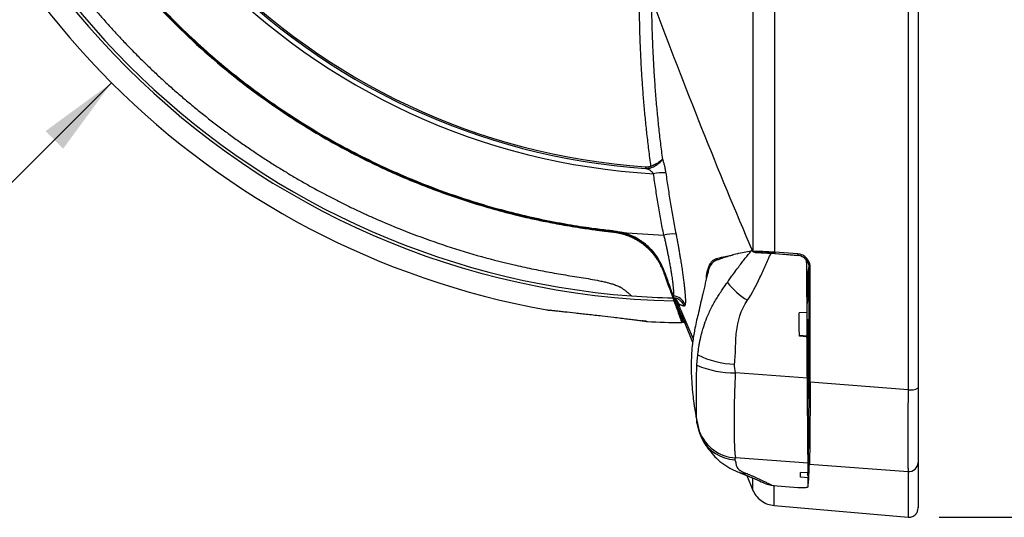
# Model space of a CAD drawing. Header units: millimetres. Extents: x 25 to 1092, y 25 to 838.
# Tile 12 of 50: x 473 to 634, y 204 to 286. Entities that reach past the tile are written whole.
import ezdxf

# ---------------------------------------------------------------- set-up
doc = ezdxf.new("R2010")
doc.units = ezdxf.units.MM
doc.header["$LTSCALE"] = 4
doc.layers.add('DIMENSIONS', color=140, linetype='Continuous', lineweight=25)
doc.styles.add('SLDTEXTSTYLE0', font='TXT', dxfattribs={"width": 0.7})
doc.dimstyles.new('SLDDIMSTYLE0', dxfattribs={"dimtxt": 8.632031, "dimasz": 13.208, "dimexe": 0, "dimexo": 0.0625, "dimgap": 2.158008, "dimtad": 0, "dimtih": 1, "dimtoh": 1, "dimrnd": 1e-09, "dimzin": 12, "dimdsep": 46, "dimtxsty": 'SLDTEXTSTYLE0', "dimsah": 1, "dimcen": 0.09, "dimadec": 0, "dimazin": 3, "dimtfac": 1, "dimtofl": 0, "dimtmove": 0, "dimatfit": 3, "dimfxl": 0, "dimfrac": 2, "dimtolj": 1, "dimtzin": 12, "dimarcsym": 0})
doc.dimstyles.new('SLDDIMSTYLE1', dxfattribs={"dimtxt": 8.632031, "dimasz": 13.208, "dimexe": 0, "dimexo": 0.0625, "dimgap": 2.158008, "dimtad": 0, "dimtih": 1, "dimtoh": 1, "dimrnd": 1e-09, "dimzin": 12, "dimdsep": 46, "dimtxsty": 'SLDTEXTSTYLE0', "dimsah": 1, "dimcen": 0, "dimadec": 0, "dimazin": 3, "dimtfac": 1, "dimtofl": 0, "dimtmove": 0, "dimatfit": 3, "dimfxl": 0, "dimfrac": 2, "dimtolj": 1, "dimtzin": 12, "dimarcsym": 0})

# ---------------------------------------------------------------- blocks, each defined once
blk = doc.blocks.new('_D_1')
at = {"layer": 'DIMENSIONS'}
for p, q in [((488.28, 275.3), (458.9, 245.92)), ((400.33, 247.14), (397.43, 247.14)), ((397.43, 247.14), (397.43, 233.42)), ((425.98, 247.14), (428.88, 247.14)), ((428.88, 247.14), (428.88, 233.42)), ((458.9, 245.92), (433.5, 245.92)), ((397.43, 233.42), (400.33, 233.42)), ((428.88, 233.42), (425.98, 233.42))]:
    blk.add_line(p, q, dxfattribs=at)
blk.add_solid([(488.28, 275.3), (477.5, 267.4), (480.38, 264.52)], dxfattribs=at)
at = {"layer": 'DIMENSIONS', "char_height": 8.467, "attachment_point": 1, "style": 'SLDTEXTSTYLE0'}
for s, insert in [('R133.8', (392.81, 259.99)), ('5.27', (400.33, 244.33))]:
    blk.add_mtext(s, dxfattribs=dict(at, insert=insert))
blk = doc.blocks.new('_D_3')
at = {"layer": 'DIMENSIONS'}
for p, q in [((623.58, 397.9), (671.83, 397.89)), ((659.13, 397.9), (659.13, 314.56)), ((646.3, 298.91), (643.4, 298.91)), ((643.4, 298.91), (643.4, 285.19)), ((671.95, 298.91), (674.85, 298.91)), ((674.85, 298.91), (674.85, 285.19)), ((643.4, 285.19), (646.3, 285.19)), ((674.85, 285.19), (671.95, 285.19)), ((659.12, 204.29), (659.13, 283.25)), ((623.45, 204.29), (671.82, 204.29))]:
    blk.add_line(p, q, dxfattribs=at)
for points in [[(659.13, 397.9), (657.1, 384.69), (661.16, 384.69)], [(659.12, 204.29), (661.15, 217.5), (657.09, 217.5)]]:
    blk.add_solid(points, dxfattribs=at)
at = {"layer": 'DIMENSIONS', "char_height": 8.467, "attachment_point": 1, "style": 'SLDTEXTSTYLE0'}
for s, insert in [('193.6', (642.71, 311.75)), ('7.62', (646.3, 296.1))]:
    blk.add_mtext(s, dxfattribs=dict(at, insert=insert))

msp = doc.modelspace()

# ---------------------------------------------------------------- linework, layer by layer
for p, q in [((575.507, 261.558), (575.489, 261.295)), ((569.023, 251.142), (568.924, 251.059)), ((574.511, 249.331), (574.504, 249.474)), ((575.422, 248.647), (575.422, 248.813)), ((587.324, 246.369), (587.379, 246.382)), ((595.991, 247.434), (600.353, 247.081)), ((600.357, 247.335), (596.634, 247.637)), ((596.634, 247.423), (600.357, 247.121)), ((600.353, 247.081), (600.357, 247.121)), ((602.083, 244.152), (602.18, 245.109)), ((601.925, 244.402), (601.774, 244.402)), ((601.925, 241.902), (601.925, 244.402)), ((602.103, 244.152), (601.925, 244.152)), ((601.925, 239.402), (601.925, 241.902)), ((580.062, 240.217), (580.314, 240.15)), ((601.925, 239.652), (602.103, 239.652)), ((581.184, 238.225), (583.275, 233.475)), ((601.818, 239.402), (601.925, 239.402)), ((601.832, 237.763), (600.586, 237.704)), ((581.914, 236.036), (583.19, 232.893)), ((601.865, 233.902), (600.619, 233.973)), ((601.866, 233.795), (600.621, 233.866)), ((601.866, 233.795), (601.865, 233.902)), ((601.889, 231.139), (601.89, 231.295)), ((601.925, 227.023), (590.163, 227.902)), ((618.374, 225.137), (602.38, 226.372)), ((583.855, 220.132), (584.267, 218.338)), ((583.911, 219.565), (583.919, 219.511)), ((584.269, 218.334), (584.684, 217.207)), ((602.265, 212.97), (618.374, 211.777)), ((592.03, 211.123), (592.959, 208.835)), ((602.054, 211.539), (600.807, 211.635)), ((602.06, 210.734), (600.813, 210.856)), ((601.943, 211.548), (601.944, 211.309)), ((601.956, 211.547), (601.944, 211.309)), ((602.057, 211.099), (602.06, 210.734)), ((595.335, 209.725), (596.316, 209.464)), ((596.316, 209.464), (600.383, 209.162)), ((596.526, 206.201), (618.374, 204.29))]:
    msp.add_line(p, q)
at = {"flags": 128}
for points in [[(577.339, 246.832), (577.272, 246.817), (577.154, 246.786)], [(577.22, 246.683), (577.302, 246.717), (577.366, 246.745)], [(584.265, 218.343), (584.203, 218.514), (583.924, 219.601)], [(584.681, 217.213), (584.34, 218.035), (584.197, 218.53)], [(590.951, 211.559), (590.892, 211.583), (590.71, 211.664)], [(592.13, 211.374), (591.495, 211.412), (590.951, 211.559)], [(595.423, 209.71), (595.951, 209.554), (596.526, 209.464)]]:
    msp.add_lwpolyline(points, dxfattribs=at)
for centre, radius, start, end in [((582.922, 369.943), 130.327, 181.22255, 268.77745), ((583.007, 370.029), 109.766, 182.01597, 266.75702), ((583.007, 370.029), 108.994, 182.65909, 266.04471), ((583.007, 370.029), 108.73, 182.65909, 266.04471), ((582.922, 369.943), 129.847, 184.2837, 265.7163), ((582.922, 369.943), 133.847, 190.13831, 259.86141), ((573.511, 260.615), 3.064, 15.55095, 20.20688), ((578.254, 252.439), 8.131, 86.13485, 100.31617), ((583.007, 370.029), 119.708, 264.51327, 267.82755), ((579.988, 244.447), 6.151, 85.46113, 104.29308), ((577.195, 246.698), 0.436, 303.59647, 321.9041), ((587.355, 246.618), 0.25, 187.52294, 262.83403), ((597.459, 247.53), 0.833, 172.6158, 187.38402), ((601.182, 247.228), 0.832, 172.61893, 187.3809), ((602.357, 245.496), 0.425, 245.36669, 276.88609), ((578.525, 242.002), 0.823, 20.46259, 48.70964), ((597.653, 249.311), 11.014, 217.03268, 240.03335), ((582.922, 369.943), 129.847, 265.7163, 268.69514), ((579.956, 238.327), 2.113, 19.1708, 88.4948), ((583.007, 370.029), 130.327, 268.77745, 268.88878), ((580.496, 239.499), 0.228, 39.36632, 94.01754), ((580.688, 239.044), 0.241, 22.69562, 91.43663), ((580.961, 238.13), 0.242, 22.97344, 91.09799), ((520.319, -179.802), 419.771, 82.41716, 82.52432), ((582.922, 369.943), 133.847, 266.94531, 269.36128), ((583.007, 370.029), 133.847, 269.36143, 269.43421), ((590.543, 243.786), 14.496, 243.3353, 267.97085), ((589.908, 243.123), 15.223, 246.66823, 270.95853), ((602.331, 226.705), 0.338, 238.09458, 278.48078), ((618.794, 227.522), 2.422, 260.00642, 299.99006), ((590.377, 220.015), 6.375, 191.75183, 208.50096), ((590.636, 220.815), 6.833, 201.20783, 266.42258), ((590.407, 220.111), 6.417, 206.844, 267.08415), ((602.285, 213.218), 0.249, 192.29173, 265.33662), ((618.515, 213.259), 1.489, 264.53283, 359.39175)]:
    msp.add_arc(centre, radius, start, end)
msp.add_ellipse((602.103, 241.902), major_axis=(0, 2.25), ratio=0.0087269, start_param=3.1415927, end_param=6.2831853)
msp.add_ellipse((602.004, 230.147), major_axis=(0, 6.5), ratio=0.0087269)
for points, knots in [([(618.374, 383.713), (618.374, 370.669), (618.374, 357.533), (618.374, 340.999), (618.374, 337.686), (618.374, 331.049), (618.374, 327.726), (618.374, 317.76), (618.374, 311.114), (618.374, 297.819), (618.374, 291.169), (618.374, 281.193), (618.374, 277.866), (618.374, 271.228), (618.374, 267.913), (618.374, 251.367), (618.374, 238.211), (618.374, 225.137)], [0, 0, 0, 0, 0.25, 0.25, 0.3125, 0.3125, 0.375, 0.375, 0.5, 0.5, 0.625, 0.625, 0.6875, 0.6875, 0.75, 0.75, 1, 1, 1, 1]), ([(620.004, 383.408), (620.004, 382.76), (620.004, 381.464), (620.004, 379.518), (620.004, 377.57), (620.004, 375.62), (620.004, 373.668), (620.004, 371.714), (620.004, 369.758), (620.004, 367.8), (620.004, 365.84), (620.004, 363.878), (620.004, 361.914), (620.004, 359.948), (620.004, 357.98), (620.004, 356.01), (620.004, 354.038), (620.004, 352.064), (620.004, 350.088), (620.004, 348.11), (620.004, 346.13), (620.004, 341.507), (620.004, 334.237), (620.004, 324.312), (620.004, 314.386), (620.004, 304.46), (620.004, 294.533), (620.004, 284.604), (620.004, 274.67), (620.004, 266.73), (620.004, 260.781), (620.004, 256.825), (620.004, 252.875), (620.004, 248.933), (620.004, 244.997), (620.004, 241.068), (620.004, 237.147), (620.004, 233.232), (620.004, 229.324), (620.004, 226.724), (620.004, 225.425)], [0, 0, 0, 0, 0.0124794, 0.024959, 0.0374391, 0.04992, 0.0624019, 0.0748853, 0.0873704, 0.0998576, 0.1123471, 0.1248392, 0.1373344, 0.1498328, 0.1623348, 0.1748407, 0.1873508, 0.1998655, 0.2123849, 0.2249095, 0.2374396, 0.2499754, 0.312626, 0.3751592, 0.4376139, 0.500029, 0.5624107, 0.6248542, 0.6873987, 0.7500832, 0.7751267, 0.800152, 0.8251617, 0.8501583, 0.8751442, 0.9001218, 0.9250938, 0.9500625, 0.9750304, 1, 1, 1, 1]), ([(461.52, 362.583), (461.578, 362.515), (461.695, 362.377), (461.867, 362.161), (462.038, 361.933), (462.207, 361.693), (462.374, 361.441), (462.538, 361.177), (462.697, 360.901), (462.852, 360.612), (463.136, 360.034), (463.512, 359.091), (463.744, 358.167), (463.845, 357.563), (463.884, 357.305), (463.924, 356.931), (463.978, 356.442), (464.048, 355.836), (464.136, 355.115), (464.243, 354.278), (464.372, 353.323), (464.597, 351.765), (464.938, 349.643), (465.423, 347.001), (465.969, 344.363), (466.672, 341.318), (467.57, 337.866), (468.711, 334.014), (469.991, 330.17), (471.184, 326.957), (472.518, 323.633), (474.322, 319.477), (477.392, 313.241), (482.115, 305.089), (488.994, 295.346), (498.05, 285.106), (508.351, 275.984), (518.321, 268.962), (526.809, 264.088), (533.485, 260.862), (538.606, 258.708), (542.799, 257.135), (546.744, 255.809), (550.699, 254.631), (553.935, 253.786), (556.632, 253.152), (558.986, 252.643), (561.929, 252.075), (564.492, 251.654), (566.421, 251.377), (567.472, 251.236), (568.375, 251.122), (569.131, 251.033), (569.74, 250.963), (570.203, 250.916), (570.519, 250.871), (571, 250.79), (571.664, 250.639), (572.519, 250.359), (573.232, 250.055), (573.825, 249.753), (574.317, 249.465), (574.768, 249.166), (575.183, 248.86), (575.437, 248.646), (575.561, 248.542)], [0, 0, 0, 0, 0.0015593, 0.003164, 0.0048144, 0.006511, 0.0082542, 0.0100444, 0.0118819, 0.0137669, 0.0156996, 0.0229803, 0.0311912, 0.0320224, 0.033516, 0.0356723, 0.0384941, 0.0419847, 0.0461476, 0.0509867, 0.0565068, 0.0627132, 0.0780667, 0.0934645, 0.1089036, 0.1243789, 0.1472066, 0.1702364, 0.1934578, 0.2168614, 0.2291661, 0.2550468, 0.2947673, 0.3486344, 0.416899, 0.4995514, 0.5831376, 0.6529324, 0.7089, 0.7512764, 0.7803702, 0.8044139, 0.8282704, 0.8519297, 0.8753801, 0.8857594, 0.8995864, 0.9167947, 0.9372997, 0.9442424, 0.9503174, 0.9555319, 0.9598926, 0.9634048, 0.9660731, 0.9679021, 0.9688928, 0.9744487, 0.9796014, 0.9843517, 0.9877839, 0.991063, 0.9941906, 0.9971688, 1, 1, 1, 1]), ([(453.438, 360.245), (453.439, 360.244), (453.44, 360.243), (453.448, 360.234), (453.46, 360.22), (453.478, 360.2), (453.502, 360.174), (453.549, 360.122), (453.637, 360.025), (453.793, 359.851), (453.987, 359.627), (454.219, 359.345), (454.477, 359.008), (454.688, 358.699), (454.827, 358.476), (454.899, 358.356), (454.967, 358.233), (455.055, 358.057), (455.161, 357.809), (455.313, 357.395), (455.491, 356.824), (455.671, 356.136), (455.836, 355.401), (456.033, 354.428), (456.26, 353.183), (456.46, 351.964), (456.617, 350.977), (456.738, 350.213), (456.936, 348.965), (457.29, 346.906), (457.808, 344.23), (458.643, 340.401), (459.821, 335.751), (461.528, 330.107), (463.539, 324.427), (465.296, 320.128), (466.607, 317.184), (467.35, 315.576), (468.124, 313.96), (468.93, 312.336), (469.769, 310.705), (470.641, 309.068), (471.547, 307.425), (472.488, 305.777), (473.464, 304.126), (474.476, 302.472), (475.524, 300.816), (476.608, 299.159), (477.73, 297.503), (478.889, 295.848), (480.086, 294.195), (481.321, 292.546), (482.595, 290.901), (483.908, 289.263), (485.26, 287.631), (486.651, 286.008), (488.082, 284.394), (489.553, 282.792), (491.061, 281.201), (492.094, 280.157), (492.612, 279.634)], [0, 0, 0, 0, 0.0025899, 0.005186, 0.0077898, 0.0104029, 0.0130267, 0.0156629, 0.0234573, 0.0311641, 0.0391137, 0.0467655, 0.0547935, 0.0623489, 0.0644458, 0.0662618, 0.0682796, 0.0701498, 0.073879, 0.0780164, 0.0854272, 0.0937464, 0.1010069, 0.1094689, 0.1252001, 0.140908, 0.1483055, 0.1566167, 0.1652012, 0.1880395, 0.2222817, 0.2508278, 0.3112076, 0.3729722, 0.4360909, 0.5005253, 0.5188491, 0.5373961, 0.556166, 0.5751585, 0.5943729, 0.6138087, 0.6334651, 0.6533413, 0.6734362, 0.6937487, 0.7142776, 0.7350214, 0.7559785, 0.7771474, 0.7985262, 0.8201128, 0.8419052, 0.863901, 0.8860979, 0.9084931, 0.9310839, 0.9538675, 0.9768406, 1, 1, 1, 1]), ([(463.955, 357.707), (463.996, 357.335), (464.078, 356.582), (464.217, 355.443), (464.367, 354.282), (464.532, 353.101), (464.712, 351.9), (464.906, 350.678), (465.117, 349.436), (465.344, 348.174), (465.589, 346.892), (465.853, 345.591), (466.135, 344.27), (466.437, 342.931), (466.76, 341.572), (467.104, 340.195), (467.601, 338.306), (468.531, 335.014), (470.325, 329.46), (473.502, 321.368), (477.83, 312.603), (482.944, 304.152), (488.201, 296.79), (494.012, 289.827), (500.232, 283.437), (507.095, 277.343), (514.966, 271.368), (524.497, 265.395), (533.314, 261.02), (540.622, 258.061), (545.707, 256.267), (550.657, 254.761), (554.712, 253.715), (557.854, 253.008), (560.079, 252.553), (562.158, 252.167), (564.087, 251.842), (565.698, 251.596), (567.021, 251.411), (568.084, 251.273), (569.084, 251.154), (570.021, 251.048), (570.889, 250.934), (571.676, 250.765), (572.378, 250.552), (572.999, 250.313), (573.542, 250.061), (574.013, 249.81), (574.416, 249.567), (574.756, 249.341), (575.036, 249.139), (575.262, 248.965), (575.436, 248.823), (575.56, 248.717), (575.627, 248.657), (575.653, 248.634)], [0, 0, 0, 0, 0.0066566, 0.0134459, 0.0203679, 0.0274226, 0.0346101, 0.0419305, 0.049384, 0.056971, 0.0646919, 0.0725471, 0.0805372, 0.0886629, 0.0969251, 0.1053245, 0.1138623, 0.1315932, 0.1660327, 0.2174107, 0.2857808, 0.3392609, 0.3925931, 0.4461826, 0.5000956, 0.5507231, 0.6089733, 0.6752867, 0.7501031, 0.7833169, 0.8151936, 0.8457758, 0.8751401, 0.8894981, 0.9029369, 0.9154478, 0.9270244, 0.9376624, 0.9443844, 0.9507248, 0.9566842, 0.9622705, 0.96747, 0.9722572, 0.9766478, 0.9806572, 0.9842928, 0.9875578, 0.9904526, 0.9929765, 0.9951287, 0.9969078, 0.9983132, 0.9993441, 1, 1, 1, 1]), ([(575.653, 248.634), (575.561, 248.71), (575.331, 248.898), (574.902, 249.22), (574.304, 249.617), (573.427, 250.104), (572.349, 250.553), (571.298, 250.838), (570.581, 250.964), (570.147, 251.016), (569.749, 251.057), (569.204, 251.12), (568.379, 251.217), (567.253, 251.36), (564.895, 251.686), (560.949, 252.332), (554.072, 253.771), (545.368, 256.231), (535.51, 259.979), (526.021, 264.581), (516.972, 269.997), (509.323, 275.546), (503.957, 280.083), (500.086, 283.656), (496.813, 286.904), (493.15, 290.876), (489.757, 294.908), (486.517, 299.121), (481.544, 306.192), (477.134, 313.817), (473.808, 320.931), (472.426, 324.161), (470.461, 329.048), (468.484, 334.877), (466.67, 341.663), (465.534, 346.809), (464.777, 351.135), (464.349, 354.178), (464.158, 355.703), (464.059, 356.575), (464.01, 357.011), (463.986, 357.23)], [0, 0, 0, 0, 0.0022592, 0.0056193, 0.0100752, 0.0156208, 0.0241029, 0.0312506, 0.0351604, 0.0371122, 0.0390642, 0.042293, 0.0468757, 0.053848, 0.0625048, 0.0892308, 0.1250128, 0.1875078, 0.2500021, 0.3124962, 0.374989, 0.4374839, 0.480455, 0.4999917, 0.5312467, 0.5625018, 0.5961275, 0.625009, 0.6570784, 0.7499689, 0.781224, 0.7968519, 0.8124793, 0.8749752, 0.9062312, 0.9374864, 0.9687419, 0.9843709, 0.9921853, 0.9960926, 1, 1, 1, 1]), ([(464.009, 358.141), (464.05, 357.759), (464.157, 356.765), (464.368, 355.016), (464.658, 352.905), (465.158, 349.692), (466.095, 344.662), (467.928, 337.109), (470.86, 328.078), (474.881, 318.605), (479.691, 309.514), (485.256, 300.877), (491.55, 292.761), (498.525, 285.197), (506.085, 278.27), (514.234, 272.004), (522.892, 266.479), (531.439, 262.01), (541.059, 257.881), (550.653, 254.727), (558.477, 252.933), (563.451, 252.038), (565.894, 251.662), (568.051, 251.378), (569.097, 251.256), (569.849, 251.17), (570.323, 251.107), (570.753, 251.039), (571.166, 250.962), (571.432, 250.9), (571.561, 250.87)], [0, 0, 0, 0, 0.0070182, 0.0182338, 0.0321335, 0.0458948, 0.0775466, 0.1254426, 0.1875835, 0.2505542, 0.3129317, 0.3750012, 0.4377635, 0.5000577, 0.5624794, 0.6245925, 0.6873543, 0.7496193, 0.8003116, 0.8782021, 0.9334689, 0.9466118, 0.9704022, 0.978536, 0.9862993, 0.9896317, 0.9923315, 0.9950217, 0.9975768, 1, 1, 1, 1]), ([(593.01, 328.15), (593.01, 314.747), (593.01, 301.319), (593.01, 274.416), (593.011, 261.036), (593.011, 247.731)], [0, 0, 0, 0, 0.5, 0.5, 1, 1, 1, 1]), ([(596.634, 247.637), (596.634, 260.894), (596.633, 274.223), (596.633, 301.025), (596.633, 314.406), (596.633, 327.76)], [0, 0, 0, 0, 0.5, 0.5, 1, 1, 1, 1]), ([(576.386, 261.673), (576.326, 262.116), (576.207, 262.997), (576.039, 264.316), (575.881, 265.625), (575.733, 266.924), (575.595, 268.213), (575.465, 269.492), (575.345, 270.762), (575.234, 272.021), (575.132, 273.271), (575.038, 274.51), (574.952, 275.739), (574.875, 276.958), (574.805, 278.167), (574.742, 279.366), (574.687, 280.555), (574.64, 281.733), (574.599, 282.901), (574.565, 284.059), (574.537, 285.206), (574.516, 286.343), (574.5, 287.47), (574.495, 288.217), (574.492, 288.589)], [0, 0, 0, 0, 0.0497416, 0.0990642, 0.1479695, 0.1964593, 0.2445355, 0.2921996, 0.3394534, 0.3862983, 0.4327361, 0.4787681, 0.5243959, 0.5696208, 0.6144443, 0.6588678, 0.7028924, 0.7465195, 0.7897503, 0.832586, 0.8750277, 0.9170766, 0.9587337, 1, 1, 1, 1]), ([(593.002, 247.739), (590.192, 254.326), (587.426, 261.013), (582.002, 274.594), (579.345, 281.484), (576.756, 288.492)], [0, 0, 0, 0, 0.5, 0.5, 1, 1, 1, 1]), ([(576.472, 287.399), (576.479, 286.925), (576.494, 285.98), (576.527, 284.564), (576.569, 283.155), (576.62, 281.753), (576.68, 280.356), (576.749, 278.966), (576.827, 277.583), (576.914, 276.206), (577.01, 274.836), (577.114, 273.472), (577.227, 272.116), (577.348, 270.766), (577.478, 269.422), (577.616, 268.086), (577.762, 266.757), (577.916, 265.435), (578.078, 264.12), (578.193, 263.246), (578.251, 262.81)], [0, 0, 0, 0, 0.0575488, 0.1148622, 0.1719405, 0.2287837, 0.2853919, 0.3417653, 0.397904, 0.4538081, 0.5094779, 0.5649136, 0.6201154, 0.6750835, 0.7298182, 0.7843197, 0.8385883, 0.8926244, 0.9464282, 1, 1, 1, 1]), ([(492.612, 279.634), (492.884, 279.363), (493.428, 278.822), (494.25, 278.023), (495.076, 277.233), (495.905, 276.454), (496.738, 275.686), (497.574, 274.929), (498.412, 274.182), (499.254, 273.446), (500.098, 272.721), (500.944, 272.006), (501.793, 271.302), (502.643, 270.609), (503.496, 269.926), (504.35, 269.253), (505.206, 268.591), (506.063, 267.94), (506.921, 267.299), (507.78, 266.668), (508.64, 266.048), (509.501, 265.438), (510.362, 264.838), (511.224, 264.248), (512.086, 263.669), (512.948, 263.099), (513.81, 262.54), (514.672, 261.99), (515.533, 261.45), (516.394, 260.92), (517.255, 260.4), (518.114, 259.889), (518.973, 259.388), (519.831, 258.896), (520.687, 258.414), (521.542, 257.941), (522.396, 257.477), (523.249, 257.023), (524.099, 256.577), (524.948, 256.141), (525.795, 255.713), (526.64, 255.295), (527.483, 254.885), (528.324, 254.483), (529.162, 254.091), (529.998, 253.706), (530.832, 253.33), (533.267, 252.253), (537.314, 250.595), (543.007, 248.575), (548.665, 246.86), (553.416, 245.655), (557.25, 244.821), (559.703, 244.348), (561.668, 244.005), (563.152, 243.764), (564.636, 243.532), (566.117, 243.289), (567.364, 243.063), (568.341, 242.866), (569.08, 242.701), (569.773, 242.521), (570.349, 242.343), (570.767, 242.19), (571.018, 242.085), (571.198, 241.996), (571.322, 241.928), (571.443, 241.855), (571.668, 241.716), (571.98, 241.503), (572.319, 241.245), (572.602, 241.012), (572.827, 240.816), (573.003, 240.659), (573.115, 240.557), (573.181, 240.498), (573.216, 240.466), (573.221, 240.462), (573.223, 240.46)], [0, 0, 0, 0, 0.012069, 0.0240881, 0.036057, 0.0479751, 0.0598421, 0.0716574, 0.0834207, 0.0951315, 0.1067895, 0.1183941, 0.1299452, 0.1414422, 0.1528848, 0.1642727, 0.1756056, 0.1868831, 0.1981049, 0.2092708, 0.2203803, 0.2314333, 0.2424295, 0.2533686, 0.2642505, 0.2750747, 0.2858412, 0.2965497, 0.3072, 0.3177919, 0.3283253, 0.3387999, 0.3492156, 0.3595723, 0.3698698, 0.3801079, 0.3902866, 0.4004057, 0.4104651, 0.4204647, 0.4304045, 0.4402843, 0.4501041, 0.4598638, 0.4695634, 0.4792027, 0.4887819, 0.4983007, 0.5628876, 0.6261624, 0.6880862, 0.7486278, 0.7801696, 0.8113911, 0.8271284, 0.8428727, 0.858609, 0.8743327, 0.8900641, 0.8985764, 0.9058796, 0.9142343, 0.9216894, 0.9258622, 0.9296291, 0.9315118, 0.9335404, 0.935367, 0.9374687, 0.94506, 0.9531334, 0.9607872, 0.9687441, 0.9765114, 0.9843719, 0.9896194, 0.9948248, 1, 1, 1, 1]), ([(578.251, 262.81), (578.161, 262.659), (577.936, 262.469), (577.445, 262.157), (577.262, 262.052), (576.848, 261.848), (576.625, 261.751), (576.386, 261.673)], [0, 0, 0, 0, 0.5, 0.5, 0.75, 0.75, 1, 1, 1, 1]), ([(576.463, 261.437), (576.696, 261.524), (576.913, 261.636), (577.312, 261.878), (577.488, 262.004), (577.957, 262.383), (578.171, 262.62), (578.251, 262.81)], [0, 0, 0, 0, 0.25, 0.25, 0.5, 0.5, 1, 1, 1, 1]), ([(578.251, 262.81), (578.267, 262.767), (578.3, 262.68), (578.348, 262.543), (578.395, 262.4), (578.44, 262.252), (578.484, 262.099), (578.527, 261.94), (578.579, 261.736), (578.637, 261.482), (578.699, 261.177), (578.756, 260.865), (578.787, 260.656), (578.802, 260.552)], [0, 0, 0, 0, 0.0724665, 0.1441542, 0.2153011, 0.2861498, 0.3569455, 0.4279332, 0.4993554, 0.6242116, 0.7488047, 0.8750155, 1, 1, 1, 1]), ([(576.798, 260.439), (576.78, 260.463), (576.744, 260.514), (576.681, 260.589), (576.61, 260.666), (576.512, 260.763), (576.372, 260.882), (576.196, 261.009), (576.035, 261.104), (575.912, 261.165), (575.788, 261.219), (575.646, 261.269), (575.538, 261.287), (575.489, 261.295)], [0, 0, 0, 0, 0.0505922, 0.1053635, 0.1644463, 0.2279445, 0.3423188, 0.4840931, 0.617544, 0.6917628, 0.7497148, 0.8881023, 1, 1, 1, 1]), ([(575.507, 261.558), (575.558, 261.556), (575.659, 261.551), (575.809, 261.555), (575.957, 261.569), (576.102, 261.594), (576.246, 261.627), (576.339, 261.658), (576.386, 261.673)], [0, 0, 0, 0, 0.17040382, 0.33834725, 0.50453908, 0.66971224, 0.83461481, 1, 1, 1, 1]), ([(578.802, 260.552), (578.862, 260.129), (578.983, 259.285), (579.174, 258.022), (579.372, 256.766), (579.578, 255.516), (579.791, 254.272), (580.011, 253.035), (580.238, 251.804), (580.396, 250.986), (580.475, 250.578)], [0, 0, 0, 0, 0.1265964, 0.2527359, 0.378419, 0.5036459, 0.628417, 0.7527328, 0.8765937, 1, 1, 1, 1]), ([(578.47, 250.407), (578.388, 250.831), (578.226, 251.675), (577.994, 252.941), (577.771, 254.202), (577.558, 255.459), (577.354, 256.71), (577.159, 257.957), (576.973, 259.199), (576.856, 260.027), (576.798, 260.439)], [0, 0, 0, 0, 0.1273015, 0.253937, 0.3799108, 0.5052273, 0.6298904, 0.7539042, 0.8772728, 1, 1, 1, 1]), ([(580.012, 240.439), (580.005, 240.462), (579.99, 240.508), (579.963, 240.59), (579.933, 240.68), (579.899, 240.781), (579.862, 240.891), (579.821, 241.011), (579.777, 241.141), (579.729, 241.281), (579.677, 241.431), (579.623, 241.59), (579.564, 241.76), (579.503, 241.939), (579.389, 242.27), (579.213, 242.783), (578.946, 243.547), (578.64, 244.364), (578.27, 245.247), (577.824, 246.145), (577.253, 247.063), (576.544, 247.938), (575.713, 248.741), (574.787, 249.456), (573.946, 249.962), (573.241, 250.306), (572.697, 250.529), (572.137, 250.72), (571.755, 250.819), (571.561, 250.87)], [0, 0, 0, 0, 0.0190399, 0.0380956, 0.0571719, 0.0762738, 0.0954065, 0.1145755, 0.1337863, 0.1530448, 0.1723571, 0.1917295, 0.2111686, 0.2306815, 0.2502753, 0.3139063, 0.3752839, 0.4415586, 0.4998778, 0.5626189, 0.6247333, 0.6868336, 0.7496746, 0.8122703, 0.8745224, 0.9059743, 0.9372519, 0.9681248, 1, 1, 1, 1]), ([(578.47, 250.407), (578.495, 250.298), (578.546, 250.08), (578.62, 249.755), (578.694, 249.431), (578.765, 249.108), (578.835, 248.787), (578.904, 248.468), (578.97, 248.15), (579.036, 247.835), (579.099, 247.522), (579.161, 247.211), (579.257, 246.724), (579.379, 246.076), (579.519, 245.294), (579.644, 244.559), (579.744, 243.93), (579.823, 243.395), (579.885, 242.944), (579.938, 242.526), (579.981, 242.141), (580.015, 241.793), (580.039, 241.479), (580.054, 241.2), (580.059, 240.956), (580.053, 240.748), (580.039, 240.572), (580.021, 240.483), (580.012, 240.439)], [0, 0, 0, 0, 0.02256903, 0.04512874, 0.06769019, 0.09026485, 0.11286461, 0.1355017, 0.15818876, 0.18093878, 0.2037651, 0.22668142, 0.24970174, 0.31279945, 0.37539762, 0.43747426, 0.49935482, 0.54574767, 0.59222905, 0.63850892, 0.68441043, 0.73000066, 0.77534008, 0.8204831, 0.86547863, 0.91037071, 0.95519911, 1, 1, 1, 1]), ([(580.475, 250.578), (580.498, 250.46), (580.544, 250.223), (580.611, 249.869), (580.677, 249.518), (580.741, 249.171), (580.804, 248.826), (580.865, 248.484), (580.925, 248.144), (580.983, 247.808), (581.04, 247.475), (581.096, 247.144), (581.15, 246.817), (581.238, 246.275), (581.355, 245.535), (581.491, 244.627), (581.612, 243.769), (581.718, 242.967), (581.809, 242.223), (581.884, 241.545), (581.941, 240.935), (581.982, 240.398), (582.004, 239.933), (582.007, 239.589), (581.997, 239.339), (581.981, 239.158), (581.962, 239.066), (581.953, 239.021)], [0, 0, 0, 0, 0.021092, 0.0420808, 0.0629813, 0.0838091, 0.1045796, 0.1253085, 0.1460116, 0.1667049, 0.1874044, 0.2081261, 0.228886, 0.2497002, 0.3122725, 0.3747615, 0.4370144, 0.4993453, 0.5618259, 0.6245972, 0.6868313, 0.7492144, 0.8118325, 0.8746984, 0.9163636, 0.9580929, 1, 1, 1, 1]), ([(575.561, 248.542), (575.628, 248.483), (575.762, 248.365), (575.954, 248.184), (576.138, 248.001), (576.315, 247.817), (576.484, 247.631), (576.645, 247.445), (576.799, 247.258), (577.096, 246.879), (577.496, 246.302), (577.937, 245.522), (578.29, 244.747), (578.559, 243.988), (578.818, 243.283), (579.13, 242.424), (579.394, 241.699), (579.604, 241.121), (579.735, 240.763), (579.837, 240.482), (579.903, 240.302), (579.941, 240.197), (579.961, 240.141), (579.964, 240.134), (579.965, 240.131)], [0, 0, 0, 0, 0.0166092, 0.0330121, 0.0492148, 0.065223, 0.0810429, 0.0966805, 0.112142, 0.1274338, 0.1893169, 0.2496678, 0.3109707, 0.3738612, 0.4371884, 0.4999451, 0.6250187, 0.6874473, 0.749926, 0.812647, 0.8753095, 0.9168085, 0.9583281, 1, 1, 1, 1]), ([(580.072, 240.219), (579.882, 240.748), (579.517, 241.761), (578.993, 243.219), (578.574, 244.331), (578.224, 245.168), (577.966, 245.706), (577.664, 246.253), (577.365, 246.725), (577.033, 247.184), (576.716, 247.577), (576.381, 247.952), (576.031, 248.308), (575.782, 248.531), (575.659, 248.641)], [0, 0, 0, 0, 0.1775951, 0.3407959, 0.4892619, 0.5518828, 0.62581, 0.6761653, 0.7465073, 0.7984741, 0.8498492, 0.9005855, 0.9506452, 1, 1, 1, 1]), ([(576.514, 247.682), (576.494, 247.685), (576.442, 247.693), (576.381, 247.702), (576.345, 247.708)], [0, 0, 0, 0, 0.40114212, 1, 1, 1, 1]), ([(588.86, 242.678), (588.925, 242.77), (589.06, 242.962), (589.27, 243.259), (589.497, 243.577), (589.876, 244.102), (590.283, 244.656), (590.8, 245.346), (591.262, 245.952), (591.784, 246.618), (592.27, 247.229), (592.59, 247.624), (592.746, 247.818)], [0, 0, 0, 0, 0.05114738, 0.1064962, 0.166097, 0.23000811, 0.40479306, 0.48461089, 0.63207698, 0.76043772, 0.88247864, 1, 1, 1, 1]), ([(593.013, 247.729), (593.038, 247.732), (593.088, 247.738), (593.174, 247.745), (593.266, 247.751), (593.364, 247.756), (593.467, 247.76), (593.656, 247.764), (593.956, 247.766), (594.408, 247.759), (594.909, 247.742), (595.394, 247.719), (595.838, 247.693), (596.231, 247.667), (596.499, 247.647), (596.634, 247.637)], [0, 0, 0, 0, 0.04431254, 0.08772245, 0.13014078, 0.17148499, 0.2116794, 0.25065557, 0.37751544, 0.50016811, 0.6254555, 0.74953633, 0.83225061, 0.91588152, 1, 1, 1, 1]), ([(593.013, 247.729), (593.056, 247.69), (593.114, 247.664), (593.244, 247.619), (593.318, 247.601), (593.556, 247.557), (593.739, 247.542), (593.938, 247.539)], [0, 0, 0, 0, 0.25, 0.25, 0.5, 0.5, 1, 1, 1, 1]), ([(585.428, 243.281), (585.439, 243.448), (585.493, 244.257), (585.817, 245.26), (586.363, 246.26), (586.859, 246.476), (587.107, 246.585)], [0, 0, 0, 0, 0.0799065, 0.3866072, 0.6923045, 1, 1, 1, 1]), ([(586.913, 246.22), (586.709, 246.097), (586.296, 245.846), (585.876, 245.117), (585.715, 244.405), (585.655, 244.137)], [0, 0, 0, 0, 0.3775001, 0.7654755, 1, 1, 1, 1]), ([(590.482, 247.367), (589.822, 247.184), (589.194, 246.997), (588.305, 246.71), (588.017, 246.613), (587.596, 246.466), (587.457, 246.417), (587.18, 246.319), (587.042, 246.27), (586.913, 246.22)], [0, 0, 0, 0, 0.5, 0.5, 0.75, 0.75, 0.875, 0.875, 1, 1, 1, 1]), ([(587.107, 246.585), (587.242, 246.617), (587.506, 246.679), (587.908, 246.77), (588.302, 246.857), (588.69, 246.94), (589.07, 247.019), (589.441, 247.094), (589.689, 247.142), (589.81, 247.166)], [0, 0, 0, 0, 0.1593355, 0.3131039, 0.4613477, 0.6041188, 0.7414722, 0.8734249, 1, 1, 1, 1]), ([(592.151, 239.77), (592.859, 240.82), (593.559, 242.159), (594.348, 243.812), (594.499, 244.139), (594.8, 244.795), (595.249, 245.781), (595.692, 246.773), (595.991, 247.434)], [0, 0, 0, 0, 0.5, 0.5, 0.625, 0.625, 0.75, 1, 1, 1, 1]), ([(593.938, 247.539), (594.105, 247.541), (594.293, 247.541), (594.699, 247.534), (594.916, 247.527), (595.378, 247.507), (595.622, 247.494), (596.119, 247.463), (596.373, 247.444), (596.634, 247.423)], [0, 0, 0, 0, 0.25, 0.25, 0.5, 0.5, 0.75, 0.75, 1, 1, 1, 1]), ([(593.938, 247.539), (594.234, 247.533), (594.553, 247.523), (595.072, 247.497), (595.252, 247.486), (595.617, 247.462), (595.802, 247.449), (595.991, 247.434)], [0, 0, 0, 0, 0.5, 0.5, 0.75, 0.75, 1, 1, 1, 1]), ([(601.682, 246.408), (601.598, 246.505), (601.506, 246.593), (601.306, 246.748), (601.197, 246.818), (600.969, 246.933), (600.852, 246.979), (600.607, 247.048), (600.48, 247.071), (600.353, 247.081)], [0, 0, 0, 0, 0.25, 0.25, 0.5, 0.5, 0.75, 0.75, 1, 1, 1, 1]), ([(602.408, 245.074), (602.408, 245.352), (602.359, 245.629), (602.21, 246.022), (602.15, 246.147), (602.006, 246.386), (601.921, 246.5), (601.734, 246.709), (601.632, 246.803), (601.409, 246.973), (601.288, 247.049), (600.912, 247.236), (600.64, 247.312), (600.357, 247.335)], [0, 0, 0, 0, 0.25, 0.25, 0.375, 0.375, 0.5, 0.5, 0.625, 0.625, 0.75, 0.75, 1, 1, 1, 1]), ([(600.357, 247.121), (600.608, 247.101), (600.851, 247.033), (601.185, 246.867), (601.292, 246.8), (601.49, 246.649), (601.581, 246.565), (601.747, 246.379), (601.822, 246.277), (601.95, 246.065), (602.004, 245.954), (602.136, 245.603), (602.18, 245.357), (602.18, 245.109)], [0, 0, 0, 0, 0.25, 0.25, 0.375, 0.375, 0.5, 0.5, 0.625, 0.625, 0.75, 0.75, 1, 1, 1, 1]), ([(577.9, 245.401), (577.928, 245.401), (578.02, 245.401), (578.087, 245.401), (578.103, 245.401), (578.11, 245.401)], [0, 0, 0, 0, 0.17967, 0.5918108, 1, 1, 1, 1]), ([(585.666, 244.305), (585.393, 243.134), (584.887, 240.964), (584.189, 237.933), (583.576, 235.385), (583.217, 233.284), (583.043, 231.643), (582.973, 230.36), (582.947, 229.104), (582.967, 227.686), (583.056, 226.042), (583.203, 224.43), (583.348, 223.233), (583.461, 222.41), (583.579, 221.604), (583.715, 220.804), (583.839, 220.229), (583.918, 219.824), (583.947, 219.678)], [0, 0, 0, 0, 0.15733565, 0.29160475, 0.40315403, 0.49313873, 0.56125986, 0.60722864, 0.64396945, 0.69418013, 0.75782678, 0.81847919, 0.86667322, 0.88650053, 0.90619685, 0.95302756, 0.98299918, 1, 1, 1, 1]), ([(584.037, 230.832), (584.05, 230.955), (584.074, 231.197), (584.118, 231.552), (584.165, 231.896), (584.216, 232.226), (584.27, 232.545), (584.326, 232.851), (584.384, 233.145), (584.444, 233.428), (584.505, 233.698), (584.568, 233.957), (584.751, 234.682), (585.089, 235.799), (585.59, 237.098), (586.062, 238.135), (586.487, 238.968), (586.936, 239.767), (587.404, 240.534), (587.885, 241.269), (588.372, 241.979), (588.699, 242.447), (588.86, 242.678)], [0, 0, 0, 0, 0.0276745, 0.0545114, 0.0805228, 0.1057184, 0.130106, 0.1536912, 0.176478, 0.1984689, 0.2196648, 0.2400651, 0.2596682, 0.3922367, 0.5110977, 0.5857927, 0.6590733, 0.7308269, 0.8009144, 0.869201, 0.9355898, 1, 1, 1, 1]), ([(579.678, 240.919), (579.682, 240.915), (579.754, 240.848), (579.861, 240.685), (579.935, 240.515), (579.972, 240.431)], [0, 0, 0, 0, 0.0280404, 0.5182334, 1, 1, 1, 1]), ([(579.965, 240.131), (579.965, 240.13), (579.966, 240.128), (579.971, 240.113), (579.98, 240.089), (579.993, 240.055), (580.008, 240.011), (580.028, 239.958), (580.051, 239.895), (580.077, 239.822), (580.107, 239.74), (580.13, 239.678), (580.141, 239.646)], [0, 0, 0, 0, 0.1003625, 0.2003147, 0.2999793, 0.3994802, 0.4989418, 0.5984886, 0.698245, 0.7983345, 0.8988793, 1, 1, 1, 1]), ([(580.672, 239.644), (580.556, 239.811), (580.425, 239.94), (580.247, 240.078), (580.192, 240.115), (580.103, 240.169), (580.07, 240.186), (580.059, 240.193)], [0, 0, 0, 0, 0.5, 0.5, 0.75, 0.75, 1, 1, 1, 1]), ([(580.077, 240.142), (580.076, 240.147), (580.07, 240.167), (580.063, 240.184), (580.059, 240.191), (580.059, 240.192), (580.059, 240.193)], [0, 0, 0, 0, 0.1398227, 0.4998087, 0.7834616, 1, 1, 1, 1]), ([(580.077, 240.142), (580.094, 240.13), (580.131, 240.104), (580.197, 240.051), (580.288, 239.967), (580.386, 239.86), (580.453, 239.765), (580.48, 239.727)], [0, 0, 0, 0, 0.1391185, 0.305564, 0.4993701, 0.7944887, 1, 1, 1, 1]), ([(580.227, 239.732), (580.215, 239.764), (580.192, 239.827), (580.162, 239.91), (580.135, 239.984), (580.112, 240.047), (580.092, 240.101), (580.082, 240.128), (580.077, 240.142)], [0, 0, 0, 0, 0.1687178, 0.33658042, 0.50361376, 0.66984391, 0.83529715, 1, 1, 1, 1]), ([(580.141, 239.646), (580.396, 238.945), (580.909, 237.538), (581.343, 236.344), (581.401, 236.186), (581.429, 236.107)], [0, 0, 0, 0, 0.3324282, 0.667195, 1, 1, 1, 1]), ([(580.227, 239.732), (580.482, 239.031), (580.994, 237.624), (581.429, 236.429), (581.486, 236.271), (581.515, 236.192)], [0, 0, 0, 0, 0.332332, 0.6669558, 1, 1, 1, 1]), ([(580.314, 240.15), (580.397, 240.131), (580.668, 240.07), (581.082, 239.809), (581.517, 239.378), (581.681, 238.997), (581.763, 238.805)], [0, 0, 0, 0, 0.1245259, 0.4026617, 0.6988125, 1, 1, 1, 1]), ([(580.682, 239.286), (580.671, 239.324), (580.648, 239.4), (580.602, 239.513), (580.548, 239.621), (580.502, 239.692), (580.48, 239.727)], [0, 0, 0, 0, 0.2698035, 0.5262169, 0.7695105, 1, 1, 1, 1]), ([(590.029, 229.3), (590.144, 230.384), (590.174, 231.139), (590.225, 232.83), (590.25, 233.702), (590.544, 236.368), (591.035, 238.112), (592.151, 239.77)], [0, 0, 0, 0, 0.25, 0.25, 0.5, 0.5, 1, 1, 1, 1]), ([(559.362, 238.187), (559.362, 238.187), (559.362, 238.187), (559.394, 238.183), (559.572, 238.166), (559.974, 238.125), (560.577, 238.064), (561.365, 237.983), (562.478, 237.867), (563.732, 237.734), (565.038, 237.592), (566.486, 237.431), (568.27, 237.227), (570.086, 237.011), (571.465, 236.842), (572.535, 236.709), (573.484, 236.589), (574.372, 236.474), (575.061, 236.384), (575.524, 236.323), (575.706, 236.298), (575.77, 236.29), (575.788, 236.287), (575.789, 236.287), (575.79, 236.287)], [0, 0, 0, 0, 0.0000374, 0.0265118, 0.0672222, 0.1087029, 0.1615541, 0.2081395, 0.256495, 0.3433774, 0.3884131, 0.4338593, 0.5345797, 0.6177366, 0.6712209, 0.7231785, 0.7726454, 0.8204013, 0.8813555, 0.9240022, 0.965752, 0.9787147, 0.991659, 1, 1, 1, 1]), ([(580.911, 239.138), (580.933, 239.056), (580.978, 238.892), (581.046, 238.66), (581.115, 238.436), (581.161, 238.295), (581.184, 238.225)], [0, 0, 0, 0, 0.25032183, 0.50040475, 0.75028529, 1, 1, 1, 1]), ([(581.763, 238.805), (581.726, 238.813), (581.647, 238.831), (581.526, 238.866), (581.397, 238.908), (581.259, 238.961), (581.151, 239.01), (581.056, 239.058), (580.982, 239.096), (580.933, 239.124), (580.911, 239.138)], [0, 0, 0, 0, 0.1022533, 0.2196153, 0.3521721, 0.5000198, 0.6796159, 0.7500045, 0.8837194, 1, 1, 1, 1]), ([(581.685, 236.192), (581.685, 236.191), (581.713, 236.108), (581.616, 236.402), (581.395, 237.065), (581.102, 237.938), (580.956, 238.372)], [0, 0, 0, 0, 0.0047947, 0.3393494, 0.6709887, 1, 1, 1, 1]), ([(581.184, 238.225), (581.332, 237.782), (581.626, 236.902), (581.846, 236.243), (581.942, 235.954), (581.915, 236.035), (581.914, 236.036)], [0, 0, 0, 0, 0.33397454, 0.6648824, 0.99545335, 1, 1, 1, 1]), ([(581.953, 239.021), (581.948, 239.001), (581.937, 238.962), (581.919, 238.915), (581.899, 238.875), (581.877, 238.844), (581.852, 238.821), (581.825, 238.807), (581.796, 238.801), (581.774, 238.804), (581.763, 238.805)], [0, 0, 0, 0, 0.1245238, 0.249021, 0.3735734, 0.4982626, 0.6231697, 0.7483752, 0.873959, 1, 1, 1, 1]), ([(601.89, 231.295), (601.891, 232.056), (601.892, 233.576), (601.899, 235.739), (601.909, 237.732), (601.918, 238.852), (601.922, 239.402)], [0, 0, 0, 0, 0.2521257, 0.5042383, 0.756359, 1, 1, 1, 1]), ([(600.621, 233.866), (600.615, 234.505), (600.603, 235.784), (600.592, 237.064), (600.586, 237.704)], [0, 0, 0, 0, 0.4999273, 1, 1, 1, 1]), ([(581.686, 236.189), (581.71, 236.187), (581.759, 236.182), (581.826, 236.148), (581.882, 236.098), (581.904, 236.054), (581.915, 236.033)], [0, 0, 0, 0, 0.2445264, 0.5, 0.7554736, 1, 1, 1, 1]), ([(601.925, 227.023), (601.92, 227.586), (601.911, 228.714), (601.896, 230.406), (601.881, 232.1), (601.871, 233.23), (601.866, 233.795)], [0, 0, 0, 0, 0.2498833, 0.4998413, 0.7498786, 1, 1, 1, 1]), ([(583.879, 229.144), (583.881, 229.189), (583.885, 229.283), (583.894, 229.428), (583.906, 229.581), (583.924, 229.775), (583.946, 229.994), (583.971, 230.221), (583.995, 230.431), (584.017, 230.629), (584.031, 230.767), (584.037, 230.832)], [0, 0, 0, 0, 0.0773004, 0.1619234, 0.254146, 0.347184, 0.5088257, 0.6499745, 0.7592173, 0.8866132, 1, 1, 1, 1]), ([(583.862, 220.076), (583.853, 220.262), (583.836, 220.654), (583.837, 221.565), (583.831, 222.731), (583.823, 224.13), (583.814, 225.699), (583.821, 227.383), (583.86, 228.559), (583.879, 229.144)], [0, 0, 0, 0, 0.1309624, 0.2750551, 0.4192509, 0.5637824, 0.7085627, 0.8547594, 1, 1, 1, 1]), ([(590.163, 227.902), (590.155, 227.77), (590.14, 227.492), (590.119, 227.055), (590.097, 226.575), (590.075, 226.053), (590.054, 225.5), (590.03, 224.791), (590.007, 223.975), (589.988, 223.093), (589.973, 222.15), (589.961, 221.037), (589.958, 219.924), (589.961, 218.941), (589.966, 217.804), (589.985, 216.555), (590.021, 215.624), (590.056, 215.112), (590.077, 214.852), (590.103, 214.607), (590.133, 214.38), (590.168, 214.171), (590.196, 214.054), (590.21, 213.995)], [0, 0, 0, 0, 0.0198471, 0.0419755, 0.066391, 0.0931096, 0.1221598, 0.1521399, 0.2042428, 0.2522823, 0.296235, 0.3624533, 0.4460974, 0.501569, 0.5565951, 0.6850451, 0.7967951, 0.8277061, 0.8597295, 0.8929094, 0.9273011, 0.9629715, 1, 1, 1, 1]), ([(602.042, 213.149), (602.041, 213.338), (602.039, 213.586), (602.034, 214.195), (602.031, 214.555), (602.026, 215.18), (602.024, 215.402), (602.02, 215.877), (602.018, 216.127), (602.012, 216.91), (602.007, 217.477), (601.999, 218.393), (601.997, 218.709), (601.991, 219.364), (601.988, 219.705), (601.979, 220.748), (601.973, 221.471), (601.96, 222.972), (601.954, 223.75), (601.94, 225.361), (601.932, 226.186), (601.925, 227.023)], [0, 0, 0, 0, 0.125, 0.125, 0.25, 0.25, 0.3125, 0.3125, 0.375, 0.375, 0.5, 0.5, 0.5625, 0.5625, 0.625, 0.625, 0.75, 0.75, 0.875, 0.875, 1, 1, 1, 1]), ([(602.152, 226.419), (602.149, 224.821), (602.145, 223.306), (602.137, 221.515), (602.135, 221.161), (602.131, 220.471), (602.129, 220.136), (602.123, 219.159), (602.119, 218.544), (602.109, 217.391), (602.103, 216.848), (602.092, 215.864), (602.086, 215.424), (602.074, 214.642), (602.068, 214.299), (602.055, 213.72), (602.048, 213.487), (602.041, 213.311)], [0, 0, 0, 0, 0.25, 0.25, 0.3125, 0.3125, 0.375, 0.375, 0.5, 0.5, 0.625, 0.625, 0.75, 0.75, 0.875, 0.875, 1, 1, 1, 1]), ([(602.38, 226.372), (602.38, 226.231), (602.379, 225.95), (602.378, 225.533), (602.377, 225.119), (602.375, 224.71), (602.374, 224.307), (602.373, 223.909), (602.371, 223.516), (602.369, 223.13), (602.368, 222.751), (602.366, 222.378), (602.365, 222.012), (602.36, 221.026), (602.35, 219.489), (602.336, 217.585), (602.32, 215.941), (602.307, 214.92), (602.297, 214.33), (602.292, 214.039), (602.287, 213.771), (602.282, 213.528), (602.276, 213.311), (602.271, 213.121), (602.267, 213.021), (602.265, 212.97)], [0, 0, 0, 0, 0.0213903, 0.0427047, 0.0639332, 0.085066, 0.1060937, 0.1270066, 0.1477957, 0.1684517, 0.1889659, 0.2093298, 0.229535, 0.2495734, 0.3747754, 0.4990948, 0.6229265, 0.7487464, 0.7830021, 0.8178835, 0.8533456, 0.8893404, 0.925817, 0.962722, 1, 1, 1, 1]), ([(620.004, 225.425), (620.004, 225.3), (620.004, 225.051), (620.004, 224.68), (620.004, 224.312), (620.004, 223.947), (620.004, 223.585), (620.004, 223.227), (620.004, 222.871), (620.004, 222.519), (620.004, 222.17), (620.004, 221.824), (620.004, 221.481), (620.004, 220.916), (620.004, 220.145), (620.004, 219.201), (620.004, 218.31), (620.004, 217.194), (620.004, 216.196), (620.004, 215.335), (620.004, 214.762), (620.004, 214.261), (620.004, 213.884), (620.004, 213.606), (620.004, 213.401), (620.004, 213.296), (620.004, 213.243)], [0, 0, 0, 0, 0.020915, 0.041767, 0.0625683, 0.0833315, 0.1040692, 0.1247941, 0.1455188, 0.1662561, 0.1870186, 0.2078189, 0.2286696, 0.2495831, 0.3121704, 0.3748943, 0.4370211, 0.4992918, 0.6245919, 0.6867405, 0.7490482, 0.8115682, 0.874253, 0.9161431, 0.9580244, 1, 1, 1, 1]), ([(618.374, 225.137), (618.365, 223.485), (618.358, 221.92), (618.353, 220.072), (618.352, 219.707), (618.35, 218.998), (618.349, 218.654), (618.348, 217.651), (618.347, 217.021), (618.347, 216.136), (618.347, 215.852), (618.348, 215.302), (618.348, 215.039), (618.35, 214.293), (618.352, 213.849), (618.355, 213.262), (618.356, 213.08), (618.359, 212.741), (618.36, 212.585), (618.365, 212.161), (618.369, 211.939), (618.374, 211.777)], [0, 0, 0, 0, 0.25, 0.25, 0.3125, 0.3125, 0.375, 0.375, 0.5, 0.5, 0.5625, 0.5625, 0.625, 0.625, 0.75, 0.75, 0.8125, 0.8125, 0.875, 0.875, 1, 1, 1, 1]), ([(583.924, 219.601), (583.898, 219.697), (583.87, 219.801), (583.862, 220.053), (583.862, 220.076)], [0, 0, 0, 0, 0.9092029, 1, 1, 1, 1]), ([(583.919, 219.511), (583.921, 219.505), (583.925, 219.491), (583.934, 219.458), (583.946, 219.417), (583.964, 219.354), (583.986, 219.277), (584.011, 219.196), (584.035, 219.127), (584.057, 219.071), (584.071, 219.048), (584.077, 219.038)], [0, 0, 0, 0, 0.0773004, 0.1619234, 0.254146, 0.347184, 0.5088257, 0.6499745, 0.7592173, 0.8866132, 1, 1, 1, 1]), ([(584.684, 217.207), (584.849, 216.896), (585.173, 216.285), (585.939, 215.189), (586.82, 214.151), (587.923, 213.166), (589.273, 212.262), (590.382, 211.798), (590.953, 211.559)], [0, 0, 0, 0, 0.1529614, 0.3014938, 0.4626054, 0.6342184, 0.8115737, 1, 1, 1, 1]), ([(584.773, 216.977), (584.94, 216.672), (585.148, 216.295), (585.472, 215.881), (585.535, 215.802)], [0, 0, 0, 0, 0.807685, 1, 1, 1, 1]), ([(590.08, 213.702), (590.098, 213.665), (590.132, 213.591), (590.173, 213.483), (590.208, 213.371), (590.236, 213.246), (590.258, 213.098), (590.276, 212.959), (590.299, 212.819), (590.332, 212.691), (590.406, 212.499), (590.564, 212.263), (590.831, 212.028), (591.099, 211.853), (591.314, 211.731), (591.558, 211.61), (591.827, 211.491), (592.029, 211.413), (592.13, 211.374)], [0, 0, 0, 0, 0.0460387, 0.0907172, 0.1340472, 0.1866145, 0.2499443, 0.3233655, 0.3683983, 0.4326747, 0.4901279, 0.6186944, 0.7387479, 0.7916429, 0.8440546, 0.8961426, 0.9480696, 1, 1, 1, 1]), ([(602.054, 211.539), (602.053, 211.668), (602.051, 211.927), (602.048, 212.326), (602.045, 212.732), (602.043, 213.01), (602.042, 213.149)], [0, 0, 0, 0, 0.2501318, 0.500172, 0.7501262, 1, 1, 1, 1]), ([(620.004, 213.243), (620.004, 212.206), (620.004, 210.132), (620.004, 207.946), (620.004, 206.491), (620.004, 205.794), (620.004, 205.857), (620.004, 205.878)], [0, 0, 0, 0, 0.22375659, 0.44782492, 0.67229256, 0.8961749, 1, 1, 1, 1]), ([(590.952, 211.559), (591.493, 211.345), (592.599, 210.906), (593.991, 210.28), (594.919, 209.882), (595.329, 209.706)], [0, 0, 0, 0, 0.3475755, 0.7117853, 1, 1, 1, 1]), ([(592.13, 211.374), (592.197, 211.348), (592.334, 211.296), (592.537, 211.215), (592.746, 211.13), (592.959, 211.041), (593.177, 210.947), (593.399, 210.848), (593.626, 210.746), (593.858, 210.639), (594.095, 210.529), (594.399, 210.385), (594.807, 210.188), (595.341, 209.928), (595.857, 209.68), (596.192, 209.523), (596.316, 209.464)], [0, 0, 0, 0, 0.0386327, 0.0795463, 0.1227583, 0.1682836, 0.2161354, 0.2663247, 0.3188617, 0.373755, 0.4310126, 0.4906414, 0.5987719, 0.741134, 0.9042032, 1, 1, 1, 1]), ([(592.959, 210.734), (592.959, 210.578), (592.959, 209.803), (592.959, 209.078), (592.959, 208.916), (592.959, 208.836)], [0, 0, 0, 0, 0.1121533, 0.5558797, 1, 1, 1, 1]), ([(600.813, 210.856), (600.812, 210.984), (600.81, 211.239), (600.808, 211.503), (600.807, 211.635)], [0, 0, 0, 0, 0.5000708, 1, 1, 1, 1]), ([(601.944, 211.309), (601.944, 211.272), (601.952, 211.231), (601.991, 211.156), (602.022, 211.122), (602.057, 211.099)], [0, 0, 0, 0, 0.5, 0.5, 1, 1, 1, 1]), ([(602.07, 209.341), (602.069, 209.453), (602.068, 209.675), (602.065, 210.019), (602.063, 210.371), (602.061, 210.613), (602.06, 210.734)], [0, 0, 0, 0, 0.25007877, 0.50010138, 0.7500733, 1, 1, 1, 1]), ([(618.374, 211.777), (618.374, 210.735), (618.374, 208.652), (618.374, 206.46), (618.374, 205.001), (618.374, 204.3), (618.374, 204.364), (618.374, 204.384)], [0, 0, 0, 0, 0.22408372, 0.44798097, 0.67209921, 0.89614398, 1, 1, 1, 1]), ([(596.526, 206.201), (596.526, 206.274), (596.526, 206.421), (596.526, 207.513), (596.526, 208.814), (596.526, 209.464)], [0, 0, 0, 0, 0.3334387, 0.6665802, 1, 1, 1, 1]), ([(600.383, 209.162), (600.499, 209.154), (600.612, 209.147), (600.833, 209.139), (600.942, 209.136), (601.149, 209.136), (601.246, 209.138), (601.429, 209.146), (601.515, 209.152), (601.669, 209.169), (601.737, 209.179), (601.857, 209.203), (601.907, 209.217), (602.028, 209.263), (602.07, 209.3), (602.07, 209.341)], [0, 0, 0, 0, 0.125, 0.125, 0.25, 0.25, 0.375, 0.375, 0.5, 0.5, 0.625, 0.625, 0.75, 0.75, 1, 1, 1, 1]), ([(592.959, 208.836), (593.13, 208.493), (593.479, 207.795), (594.342, 206.977), (595.379, 206.392), (596.149, 206.264), (596.526, 206.201)], [0, 0, 0, 0, 0.2452325, 0.5, 0.7547675, 1, 1, 1, 1]), ([(618.374, 204.29), (618.573, 204.294), (618.881, 204.302), (619.261, 204.476), (619.526, 204.669), (619.741, 204.916), (619.948, 205.28), (619.982, 205.586), (620.004, 205.784)], [0, 0, 0, 0, 0.2382134, 0.36756, 0.5, 0.63244, 0.7617866, 1, 1, 1, 1])]:
    msp.add_open_spline(points, degree=3, knots=knots)
for points in [[(575.489, 261.295), (575.818, 261.273), (576.151, 261.321), (576.463, 261.437)], [(590.482, 247.367), (591.204, 247.529), (591.96, 247.678), (592.746, 247.818)], [(593.002, 247.739), (592.916, 247.813), (592.831, 247.833), (592.746, 247.818)], [(593.011, 247.731), (593.008, 247.734), (593.005, 247.736), (593.002, 247.739)], [(593.013, 247.729), (593.012, 247.73), (593.011, 247.731), (593.011, 247.731)], [(601.682, 246.408), (601.734, 246.235), (601.76, 246.059), (601.762, 245.879)], [(601.762, 245.879), (601.785, 243.17), (601.809, 240.465), (601.832, 237.763)], [(602.18, 245.109), (602.172, 238.854), (602.163, 232.624), (602.152, 226.419)], [(602.38, 226.372), (602.391, 232.58), (602.4, 238.815), (602.408, 245.074)], [(580.073, 240.215), (580.08, 240.215), (580.06, 240.29), (580.012, 240.439)], [(580.911, 239.138), (580.864, 239.302), (580.792, 239.471), (580.672, 239.644)], [(580.956, 238.372), (580.864, 238.651), (580.772, 238.955), (580.682, 239.286)], [(590.163, 227.902), (590.187, 228.367), (589.984, 228.874), (590.029, 229.3)], [(590.08, 213.702), (590.034, 213.798), (590.236, 213.891), (590.21, 213.995)], [(602.042, 213.149), (598.098, 213.43), (594.154, 213.712), (590.21, 213.995)], [(602.102, 209.822), (602.156, 210.723), (602.211, 211.772), (602.265, 212.97)]]:
    msp.add_open_spline(points, degree=3)

# ---------------------------------------------------------------- dimensions: what is measured, and where the dimension line sits
at = {"layer": 'DIMENSIONS'}
dim = msp.add_linear_dim(base=(659.122, 204.288), p1=(618.504, 397.897), p2=(618.374, 204.29), angle=89.99792, dimstyle='SLDDIMSTYLE0', dxfattribs=at)
dim.commit()
dim.dimension.update_dxf_attribs({"geometry": '_D_3', "text_midpoint": (659.126, 298.906), "dimtype": 160})
dim = msp.add_radius_dim(center=(582.922, 369.943), mpoint=(488.278, 275.3), dimstyle='SLDDIMSTYLE1', dxfattribs=at)
dim.commit()
dim.dimension.update_dxf_attribs({"geometry": '_D_1', "text_midpoint": (413.158, 245.923), "dimtype": 164})

doc.saveas('drawing.dxf')
